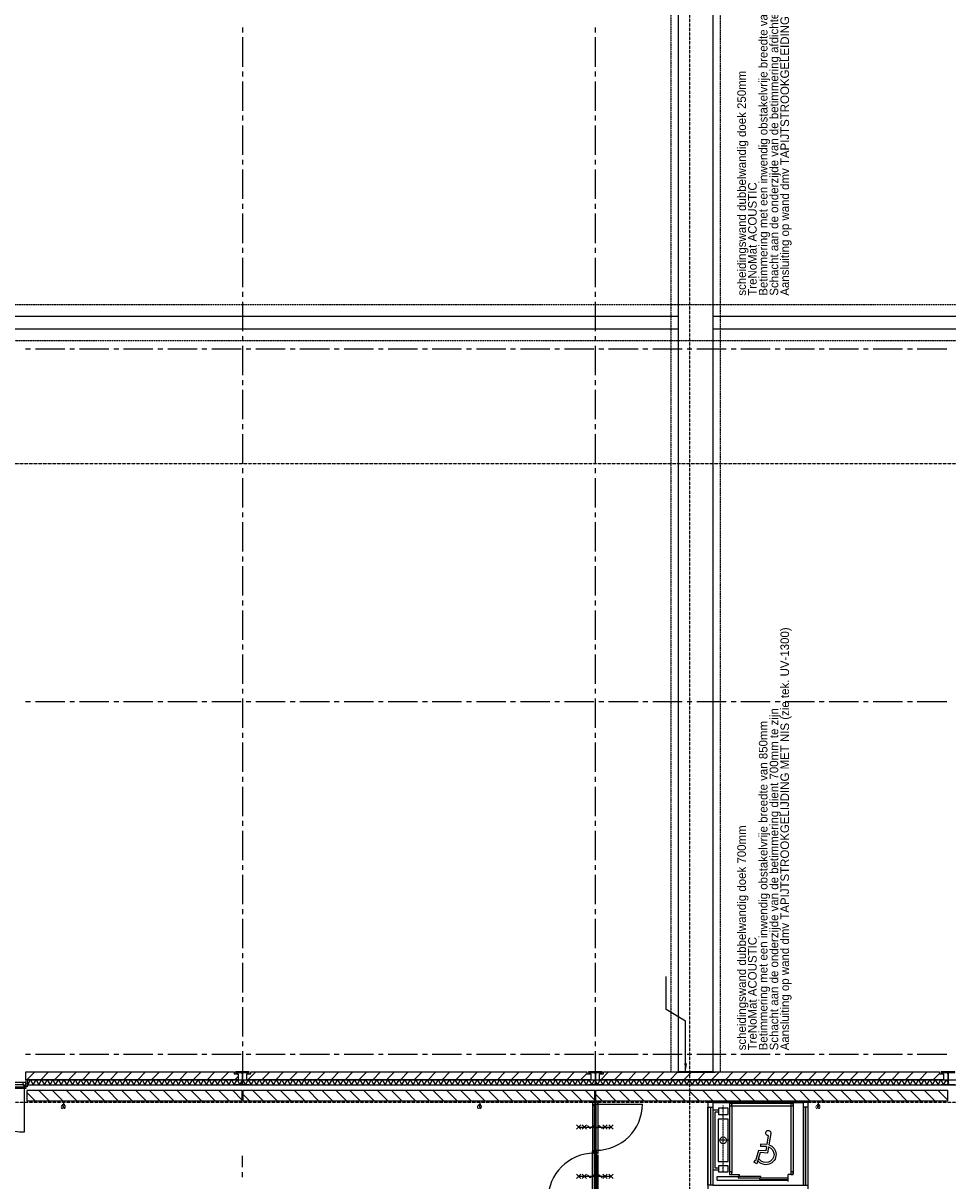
# Model space of a CAD drawing. Extents: x -66955 to 52345, y -20450 to 69550.
# Tile 19 of 94: x -38606 to -19732, y 10002 to 33639. Entities that reach past the tile are written whole.
import ezdxf
from ezdxf.enums import TextEntityAlignment as Align

# ---------------------------------------------------------------- set-up
doc = ezdxf.new("R2010")
doc.units = 0
doc.header["$MEASUREMENT"] = 0
doc.linetypes.add('DASHED', pattern=[0.75, 0.5, -0.25])
doc.linetypes.add('HIDDEN', pattern=[0.375, 0.25, -0.125])
for name, color, linetype in [('BEGGR$--21-', 7, 'CONTINUOUS'), ('BEGGR$--28-', 7, 'CONTINUOUS'), ('BEGGR$--31-', 7, 'CONTINUOUS'), ('BEGGR$--32-', 7, 'CONTINUOUS'), ('BEGGR$--E5-', 7, 'CONTINUOUS'), ('BEGGR$--EA-', 7, 'CONTINUOUS'), ('BEGGR--24-', 7, 'CONTINUOUS'), ('BEGGR--28-', 7, 'CONTINUOUS'), ('BEGGR--31-', 7, 'CONTINUOUS'), ('BEGGR--32-', 7, 'CONTINUOUS'), ('BEGGR--56-', 7, 'CONTINUOUS'), ('BEGGR--62-', 7, 'CONTINUOUS'), ('BEGGR--E5-', 7, 'CONTINUOUS'), ('BEGGR--E6-', 7, 'CONTINUOUS'), ('STRAMIEN--E3-', 7, 'CONTINUOUS'), ('STRAMIEN--E7-', 7, 'CONTINUOUS')]:
    doc.layers.add(name, color=color, linetype=linetype)
doc.styles.add('ROMANS', font='ROMANS', dxfattribs={"height": 0.2})
doc.styles.add('txt', font='TXT', dxfattribs={"height": 0.2})
doc.dimstyles.new('MSADIM', dxfattribs={"dimtxt": 175, "dimasz": 175, "dimexe": 87.5, "dimexo": -87.5, "dimgap": 0, "dimtad": 1, "dimdec": 0, "dimzin": 2, "dimtxsty": 'txt', "dimtsz": 175, "dimcen": 175, "dimazin": 3, "dimtfac": 1, "dimtdec": 0, "dimtofl": 0, "dimtmove": 0, "dimatfit": 3, "dimtvp": 87.5, "dimtolj": 1, "dimtzin": 2})

# ---------------------------------------------------------------- blocks, each defined once
blk = doc.blocks.new('*O144')
at = {"layer": 'BEGGR--62-', "color": 7, "linetype": 'CONTINUOUS'}
for p, q in [((68, 247), (37, 61)), ((118, 289), (79, 57)), ((-88, 66), (-90, 24)), ((30, 20), (-90, 24)), ((37, 61), (-88, 66)), ((30, 20), (15, -67)), ((72, 16), (51, -111)), ((-131, -58), (-193, -268)), ((-100, -102), (-167, -329)), ((-115, -240), (-134, -215)), ((15, -67), (-131, -58)), ((51, -111), (-100, -102)), ((19, -142), (19, -142)), ((-208, -261), (-227, -298)), ((-167, -329), (-227, -298)), ((-193, -268), (-208, -261))]:
    blk.add_line(p, q, dxfattribs=at)
at = {"layer": 'BEGGR--62-', "color": 7, "linetype": 'CONTINUOUS', "extrusion": (0, 0, -1)}
for centre, radius, start, end in [((-68, 299), 51.5, 269.0655, 189.513), ((-19, -142), 208, 106.7668, 323.803), ((-19, -142), 166, 108.5777, 323.8021)]:
    blk.add_arc(centre, radius, start, end, dxfattribs=at)
blk = doc.blocks.new('*O348')
at = {"layer": 'BEGGR--E6-', "color": 7, "linetype": 'CONTINUOUS'}
for p, q in [((-45, 375), (45, 285)), ((-45, 285), (45, 375)), ((-45, 255), (45, 165)), ((-45, 165), (45, 255)), ((0, 330), (0, -330)), ((-45, -165), (45, -255)), ((-45, -255), (45, -165)), ((-45, -285), (45, -375)), ((-45, -375), (45, -285))]:
    blk.add_line(p, q, dxfattribs=at)
blk.add_lwpolyline([(30, 150), (-30, 90), (30.02, 30), (-30, -30), (30, -90), (-30, -150)], dxfattribs=at)
blk = doc.blocks.new('*O349')
at = {"layer": 'BEGGR--E6-', "color": 7, "linetype": 'CONTINUOUS'}
for p, q in [((-45, 375), (45, 285)), ((-45, 285), (45, 375)), ((-45, 255), (45, 165)), ((-45, 165), (45, 255)), ((0, 330), (0, -330)), ((-45, -165), (45, -255)), ((-45, -255), (45, -165)), ((-45, -285), (45, -375)), ((-45, -375), (45, -285))]:
    blk.add_line(p, q, dxfattribs=at)
blk.add_lwpolyline([(30, 150), (-30, 90), (30.02, 30), (-30, -30), (30, -90), (-30, -150)], dxfattribs=at)
blk = doc.blocks.new('*O350')
at = {"layer": 'BEGGR--31-', "color": 7, "linetype": 'CONTINUOUS'}
for p, q in [((-1009, 56.5), (10.02, 56.5)), ((951, 56.5), (-43.32, 56.5)), ((941.2, 23.5), (0, 23.5)), ((0, 23.5), (0, -24.5)), ((-1018, -57.5), (-62.4, -57.5)), ((0, -24.5), (-951, -24.5)), ((-35.06, -57.5), (986.2, -57.5))]:
    blk.add_line(p, q, dxfattribs=at)
for points in [[(-975, -19.5), (-30, -19.5), (-30, 18.5), (-975, 18.5)], [(-29.9, -19.5), (-29.9, 17.9), (-4, 17.9), (-4, -19.5)], [(4, -18.92), (4, 18.5), (30, 18.5), (30, -18.92)], [(974, 18.5), (30, 18.5), (30, -19.5), (974, -19.5)], [(1009, 26.5), (1009, 56.5), (951, 56.5), (951, 23.5), (976, 23.5), (976, -41.5), (981, -41.5), (981, -57.5), (1018, -57.5), (1018, -47.5), (1009, -47.5), (1009, 26.5)]]:
    blk.add_lwpolyline(points, close=True, dxfattribs=at)
blk.add_lwpolyline([(974, 18.5), (974, 23.5), (941.2, 23.5)], dxfattribs=at)
at = {"layer": 'BEGGR--32-', "color": 7, "linetype": 'CONTINUOUS'}
for p, q in [((-975, 18.5), (-975, 963.5)), ((974, -19.5), (974, -963.5))]:
    blk.add_line(p, q, dxfattribs=at)
blk.add_lwpolyline([(-1018, -57.5), (-951, -57.5), (-951, -24.5), (-976, -24.5), (-976, 40.5), (-981, 40.5), (-981, 56.5), (-1009, 56.5), (-1009, 26.5), (-1009, 26.5), (-1009, -47.5), (-1018, -47.5)], close=True, dxfattribs=at)
for centre, radius, start, end in [((-975, 18.5), 945, 0, 90), ((974, -19.5), 944, 180, 270)]:
    blk.add_arc(centre, radius, start, end, dxfattribs=at)
blk = doc.blocks.new('*O347')
at = {"layer": 'BEGGR--31-', "color": 7, "linetype": 'CONTINUOUS'}
blk.add_blockref('*O350', (0, 0), dxfattribs=at)
at = {"layer": 'BEGGR--E6-', "color": 7, "linetype": 'CONTINUOUS'}
for name, p in [('*O348', (-502.5, 9.32)), ('*O349', (502, 9.32))]:
    blk.add_blockref(name, p, dxfattribs=at)
blk = doc.blocks.new('BI$BBF')
at = {"layer": 'BEGGR--31-', "color": 7, "linetype": 'CONTINUOUS'}
blk.add_blockref('*O347', (-1018, 57.5), dxfattribs=at)
blk = doc.blocks.new('B28HE')
at = {"layer": 'BEGGR$--28-', "color": 5, "linetype": 'CONTINUOUS'}
for p, q in [((-4, -98), (-4, 98)), ((4, -98), (4, 98))]:
    blk.add_line(p, q, dxfattribs=at)
for points in [[(-28, 122), (-140, 122), (-140, 135), (140, 135), (140, 122), (28, 122)], [(-28, -122), (-140, -122), (-140, -135), (140, -135), (140, -122), (28, -122)]]:
    blk.add_lwpolyline(points, dxfattribs=at)
for centre, start, end in [((-28, 98), 0, 90), ((28, 98), 90, 180), ((-28, -98), 270, 360), ((28, -98), 180, 270)]:
    blk.add_arc(centre, 24, start, end, dxfattribs=at)
blk = doc.blocks.new('*O616')
at = {"layer": 'BEGGR$--31-', "color": 7, "linetype": 'CONTINUOUS'}
for p, q in [((920, 507.5), (-920, 507.5)), ((-950, 393.5), (950, 393.5)), ((-943, 422.5), (-943, -507.5)), ((943, 422.5), (943, -507.5))]:
    blk.add_line(p, q, dxfattribs=at)
for points in [[(-920, 507.5), (-920, 460.5), (-945, 460.5), (-945, 409.5), (-950, 409.5), (-950, 393.5), (-987, 393.5), (-987, 423.5), (-978, 423.5), (-978, 477.5), (-987, 477.5), (-987, 487.5), (-978, 487.5), (-978, 507.5)], [(920, 507.5), (920, 460.5), (945, 460.5), (945, 409.5), (950, 409.5), (950, 393.5), (987, 393.5), (987, 423.5), (978, 423.5), (978, 477.5), (987, 477.5), (987, 487.5), (978, 487.5), (978, 507.5)], [(-943, 460.5), (-13, 460.5), (-13, 422.5), (-943, 422.5)], [(943, 460.5), (13, 460.5), (13, 422.5), (943, 422.5)]]:
    blk.add_lwpolyline(points, close=True, dxfattribs=at)
blk.add_arc((-942.999383, 422.51114), 930, 269.9436055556, 360, dxfattribs=at)
at = {"layer": 'BEGGR$--31-', "color": 7, "linetype": 'CONTINUOUS', "extrusion": (0, 0, -1)}
blk.add_arc((-943, 422.51), 930, 270, 360, dxfattribs=at)
blk = doc.blocks.new('BI$RS')
at = {"layer": 'BEGGR$--31-', "color": 7, "linetype": 'CONTINUOUS'}
blk.add_blockref('*O616', (-978, -507.5), dxfattribs=at)

msp = doc.modelspace()

# ---------------------------------------------------------------- linework, layer by layer
at = {"layer": 'BEGGR$--21-', "color": 7, "linetype": 'CONTINUOUS'}
for p, q in [((-38368.84, 12225), (-38528.84, 12065)), ((-38514, 12065), (-19034, 12065)), ((-38514, 11965), (-38514, 12065)), ((-38086, 12225), (-38246, 12065)), ((-37803.16, 12225), (-37963.16, 12065)), ((-37520.31, 12225), (-37680.31, 12065)), ((-37237.47, 12225), (-37397.47, 12065)), ((-36954.63, 12225), (-37114.63, 12065)), ((-36671.79, 12225), (-36831.79, 12065)), ((-36388.94, 12225), (-36548.94, 12065)), ((-36106.1, 12225), (-36266.1, 12065)), ((-35823.26, 12225), (-35983.26, 12065)), ((-35540.42, 12225), (-35700.42, 12065)), ((-35257.57, 12225), (-35417.57, 12065)), ((-34974.73, 12225), (-35134.73, 12065)), ((-34691.89, 12225), (-34851.89, 12065)), ((-34409.04, 12225), (-34569.04, 12065)), ((-34220, 12131.2), (-34286.2, 12065)), ((-33856.84, 12225), (-34016.84, 12065)), ((-33574, 12225), (-33734, 12065)), ((-33291.16, 12225), (-33451.16, 12065)), ((-33008.31, 12225), (-33168.31, 12065)), ((-32725.47, 12225), (-32885.47, 12065)), ((-32442.63, 12225), (-32602.63, 12065)), ((-32159.79, 12225), (-32319.79, 12065)), ((-31876.94, 12225), (-32036.94, 12065)), ((-31594.1, 12225), (-31754.1, 12065)), ((-31311.26, 12225), (-31471.26, 12065)), ((-31028.42, 12225), (-31188.42, 12065)), ((-30745.57, 12225), (-30905.57, 12065)), ((-30462.73, 12225), (-30622.73, 12065)), ((-30179.89, 12225), (-30339.89, 12065)), ((-29897.04, 12225), (-30057.04, 12065)), ((-29614.2, 12225), (-29774.2, 12065)), ((-29331.36, 12225), (-29491.36, 12065)), ((-29048.52, 12225), (-29208.52, 12065)), ((-28765.67, 12225), (-28925.67, 12065)), ((-28482.83, 12225), (-28642.83, 12065)), ((-28199.99, 12225), (-28359.99, 12065)), ((-27917.15, 12225), (-28077.15, 12065)), ((-27634.3, 12225), (-27794.3, 12065)), ((-27351.46, 12225), (-27511.46, 12065)), ((-27100, 12193.62), (-27228.62, 12065)), ((-26656.84, 12225), (-26816.84, 12065)), ((-26374, 12225), (-26534, 12065)), ((-26091.16, 12225), (-26251.16, 12065)), ((-25808.31, 12225), (-25968.31, 12065)), ((-25525.47, 12225), (-25685.47, 12065)), ((-25242.63, 12225), (-25402.63, 12065)), ((-24959.79, 12225), (-25119.79, 12065)), ((-24676.94, 12225), (-24836.94, 12065)), ((-24394.1, 12225), (-24554.1, 12065)), ((-24111.26, 12225), (-24271.26, 12065)), ((-23828.42, 12225), (-23988.42, 12065)), ((-23545.57, 12225), (-23705.57, 12065)), ((-23262.73, 12225), (-23422.73, 12065)), ((-22979.89, 12225), (-23139.89, 12065)), ((-22697.04, 12225), (-22857.04, 12065)), ((-22414.2, 12225), (-22574.2, 12065)), ((-22131.36, 12225), (-22291.36, 12065)), ((-21848.52, 12225), (-22008.52, 12065)), ((-21565.67, 12225), (-21725.67, 12065)), ((-21282.83, 12225), (-21442.83, 12065)), ((-20999.99, 12225), (-21159.99, 12065)), ((-20717.15, 12225), (-20877.15, 12065)), ((-20434.3, 12225), (-20594.3, 12065)), ((-20151.46, 12225), (-20311.46, 12065)), ((-19900, 12193.62), (-20028.62, 12065)), ((-38514, 11965), (-19034, 11965)), ((-38287.96, 11845), (-38077.96, 11635)), ((-38005.11, 11845), (-37795.11, 11635)), ((-37722.27, 11845), (-37512.27, 11635)), ((-37439.43, 11845), (-37229.43, 11635)), ((-37156.58, 11845), (-36946.58, 11635)), ((-36873.74, 11845), (-36663.74, 11635)), ((-36590.9, 11845), (-36380.9, 11635)), ((-36308.06, 11845), (-36098.06, 11635)), ((-36025.21, 11845), (-35815.21, 11635)), ((-35742.37, 11845), (-35532.37, 11635)), ((-35459.53, 11845), (-35249.53, 11635)), ((-35176.69, 11845), (-34966.69, 11635)), ((-34893.84, 11845), (-34683.84, 11635)), ((-34611, 11845), (-34401, 11635)), ((-34328.16, 11845), (-34135, 11651.84)), ((-33916.38, 11845), (-33706.38, 11635)), ((-33633.54, 11845), (-33423.54, 11635)), ((-33350.7, 11845), (-33140.7, 11635)), ((-33067.85, 11845), (-32857.85, 11635)), ((-32785.01, 11845), (-32575.01, 11635)), ((-32502.17, 11845), (-32292.17, 11635)), ((-32219.33, 11845), (-32009.33, 11635)), ((-31936.48, 11845), (-31726.48, 11635)), ((-31653.64, 11845), (-31443.64, 11635)), ((-31370.8, 11845), (-31160.8, 11635)), ((-31087.96, 11845), (-30877.96, 11635)), ((-30805.11, 11845), (-30595.11, 11635)), ((-30522.27, 11845), (-30312.27, 11635)), ((-30239.43, 11845), (-30029.43, 11635)), ((-29956.58, 11845), (-29746.58, 11635)), ((-29673.74, 11845), (-29463.74, 11635)), ((-29390.9, 11845), (-29180.9, 11635)), ((-29108.06, 11845), (-28898.06, 11635)), ((-28825.21, 11845), (-28615.21, 11635)), ((-28542.37, 11845), (-28332.37, 11635)), ((-28259.53, 11845), (-28049.53, 11635)), ((-27976.69, 11845), (-27766.69, 11635)), ((-27693.84, 11845), (-27483.84, 11635)), ((-27411, 11845), (-27201, 11635)), ((-27128.16, 11845), (-26935, 11651.84)), ((-26716.38, 11845), (-26506.38, 11635)), ((-26433.54, 11845), (-26223.54, 11635)), ((-26150.7, 11845), (-25940.7, 11635)), ((-25867.85, 11845), (-25657.85, 11635)), ((-25585.01, 11845), (-25375.01, 11635)), ((-25302.17, 11845), (-25092.17, 11635)), ((-25019.33, 11845), (-24809.33, 11635)), ((-24736.48, 11845), (-24526.48, 11635)), ((-24453.64, 11845), (-24243.64, 11635)), ((-24170.8, 11845), (-23960.8, 11635)), ((-23887.96, 11845), (-23677.96, 11635)), ((-23605.11, 11845), (-23395.11, 11635)), ((-23322.27, 11845), (-23112.27, 11635)), ((-23039.43, 11845), (-22829.43, 11635)), ((-22756.58, 11845), (-22546.58, 11635)), ((-22473.74, 11845), (-22263.74, 11635)), ((-22190.9, 11845), (-21980.9, 11635)), ((-21908.06, 11845), (-21698.06, 11635)), ((-21625.21, 11845), (-21415.21, 11635)), ((-21342.37, 11845), (-21132.37, 11635)), ((-21059.53, 11845), (-20849.53, 11635)), ((-20776.69, 11845), (-20566.69, 11635)), ((-20493.84, 11845), (-20283.84, 11635)), ((-20211, 11845), (-20001, 11635)), ((-19928.16, 11845), (-19735, 11651.84)), ((-38533, 11807.2), (-38360.8, 11635)), ((-34125, 11770.77), (-33989.23, 11635)), ((-26925, 11770.77), (-26789.23, 11635))]:
    msp.add_line(p, q, dxfattribs=at)
for points in [[(-25230, 56225), (-24530, 56225), (-24530, 12225), (-25230, 12225)], [(-49330, 27400), (-25230, 27400), (-25230, 27650), (-49330, 27650)], [(-24530, 27400), (-530, 27400), (-530, 27650), (-24530, 27650)], [(-38552, 12185), (-38552, 12185), (-38552, 12225), (-34300, 12225), (-34300, 12185), (-34220, 12185), (-34220, 12065), (-38552, 12065)], [(-34040, 12185), (-33960, 12185), (-33960, 12225), (-27100, 12225), (-27100, 12185), (-27020, 12185), (-27020, 12065), (-34040, 12065)], [(-26840, 12185), (-26760, 12185), (-26760, 12225), (-19900, 12225), (-19900, 12185), (-19820, 12185), (-19820, 12065), (-26840, 12065)], [(-25280, 12215), (-25280, 12225), (-24480, 12225), (-24480, 12215)], [(-34135, 11795), (-34135, 11795), (-34135, 11845), (-38533, 11845), (-38533, 11795), (-38533, 11795), (-38533, 11635), (-34135, 11635)], [(-26935, 11795), (-26935, 11795), (-26935, 11845), (-34125, 11845), (-34125, 11795), (-34125, 11795), (-34125, 11635), (-26935, 11635)], [(-19735, 11795), (-19735, 11795), (-19735, 11845), (-26925, 11845), (-26925, 11795), (-26925, 11795), (-26925, 11635), (-19735, 11635)]]:
    msp.add_lwpolyline(points, close=True, dxfattribs=at)
at = {"layer": 'BEGGR$--21-', "color": 7, "linetype": 'HIDDEN'}
msp.add_lwpolyline([(-530, 27155), (-49330, 27155), (-49330, 27895), (-530, 27895)], close=True, dxfattribs=at)
at = {"layer": 'BEGGR$--21-', "color": 7, "linetype": 'CONTINUOUS'}
for points in [[(-38514, 11965), (-38457, 12065), (-38400, 11965)], [(-38400, 11965), (-38343, 12065), (-38286, 11965)], [(-38286, 11965), (-38229, 12065), (-38172, 11965)], [(-38172, 11965), (-38115, 12065), (-38058, 11965)], [(-38058, 11965), (-38001, 12065), (-37944, 11965)], [(-37944, 11965), (-37887, 12065), (-37830, 11965)], [(-37830, 11965), (-37773, 12065), (-37716, 11965)], [(-37716, 11965), (-37659, 12065), (-37602, 11965)], [(-37602, 11965), (-37545, 12065), (-37488, 11965)], [(-37488, 11965), (-37431, 12065), (-37374, 11965)], [(-37374, 11965), (-37317, 12065), (-37260, 11965)], [(-37260, 11965), (-37203, 12065), (-37146, 11965)], [(-37146, 11965), (-37089, 12065), (-37032, 11965)], [(-37032, 11965), (-36975, 12065), (-36918, 11965)], [(-36918, 11965), (-36861, 12065), (-36804, 11965)], [(-36804, 11965), (-36747, 12065), (-36690, 11965)], [(-36690, 11965), (-36633, 12065), (-36576, 11965)], [(-36576, 11965), (-36519, 12065), (-36462, 11965)], [(-36462, 11965), (-36405, 12065), (-36348, 11965)], [(-36348, 11965), (-36291, 12065), (-36234, 11965)], [(-36234, 11965), (-36177, 12065), (-36120, 11965)], [(-36120, 11965), (-36063, 12065), (-36006, 11965)], [(-36006, 11965), (-35949, 12065), (-35892, 11965)], [(-35892, 11965), (-35835, 12065), (-35778, 11965)], [(-35778, 11965), (-35721, 12065), (-35664, 11965)], [(-35664, 11965), (-35607, 12065), (-35550, 11965)], [(-35550, 11965), (-35493, 12065), (-35436, 11965)], [(-35436, 11965), (-35379, 12065), (-35322, 11965)], [(-35322, 11965), (-35265, 12065), (-35208, 11965)], [(-35208, 11965), (-35151, 12065), (-35094, 11965)], [(-35094, 11965), (-35037, 12065), (-34980, 11965)], [(-34980, 11965), (-34923, 12065), (-34866, 11965)], [(-34866, 11965), (-34809, 12065), (-34752, 11965)], [(-34752, 11965), (-34695, 12065), (-34638, 11965)], [(-34638, 11965), (-34581, 12065), (-34524, 11965)], [(-34524, 11965), (-34467, 12065), (-34410, 11965)], [(-34410, 11965), (-34353, 12065), (-34296, 11965)], [(-34296, 11965), (-34239, 12065), (-34182, 11965)], [(-34182, 11965), (-34125, 12065), (-34068, 11965)], [(-34068, 11965), (-34011, 12065), (-33954, 11965)], [(-33954, 11965), (-33897, 12065), (-33840, 11965)], [(-33840, 11965), (-33783, 12065), (-33726, 11965)], [(-33726, 11965), (-33669, 12065), (-33612, 11965)], [(-33612, 11965), (-33555, 12065), (-33498, 11965)], [(-33498, 11965), (-33441, 12065), (-33384, 11965)], [(-33384, 11965), (-33327, 12065), (-33270, 11965)], [(-33270, 11965), (-33213, 12065), (-33156, 11965)], [(-33156, 11965), (-33099, 12065), (-33042, 11965)], [(-33042, 11965), (-32985, 12065), (-32928, 11965)], [(-32928, 11965), (-32871, 12065), (-32814, 11965)], [(-32814, 11965), (-32757, 12065), (-32700, 11965)], [(-32700, 11965), (-32643, 12065), (-32586, 11965)], [(-32586, 11965), (-32529, 12065), (-32472, 11965)], [(-32472, 11965), (-32415, 12065), (-32358, 11965)], [(-32358, 11965), (-32301, 12065), (-32244, 11965)], [(-32244, 11965), (-32187, 12065), (-32130, 11965)], [(-32130, 11965), (-32073, 12065), (-32016, 11965)], [(-32016, 11965), (-31959, 12065), (-31902, 11965)], [(-31902, 11965), (-31845, 12065), (-31788, 11965)], [(-31788, 11965), (-31731, 12065), (-31674, 11965)], [(-31674, 11965), (-31617, 12065), (-31560, 11965)], [(-31560, 11965), (-31503, 12065), (-31446, 11965)], [(-31446, 11965), (-31389, 12065), (-31332, 11965)], [(-31332, 11965), (-31275, 12065), (-31218, 11965)], [(-31218, 11965), (-31161, 12065), (-31104, 11965)], [(-31104, 11965), (-31047, 12065), (-30990, 11965)], [(-30990, 11965), (-30933, 12065), (-30876, 11965)], [(-30876, 11965), (-30819, 12065), (-30762, 11965)], [(-30762, 11965), (-30705, 12065), (-30648, 11965)], [(-30648, 11965), (-30591, 12065), (-30534, 11965)], [(-30534, 11965), (-30477, 12065), (-30420, 11965)], [(-30420, 11965), (-30363, 12065), (-30306, 11965)], [(-30306, 11965), (-30249, 12065), (-30192, 11965)], [(-30192, 11965), (-30135, 12065), (-30078, 11965)], [(-30078, 11965), (-30021, 12065), (-29964, 11965)], [(-29964, 11965), (-29907, 12065), (-29850, 11965)], [(-29850, 11965), (-29793, 12065), (-29736, 11965)], [(-29736, 11965), (-29679, 12065), (-29622, 11965)], [(-29622, 11965), (-29565, 12065), (-29508, 11965)], [(-29508, 11965), (-29451, 12065), (-29394, 11965)], [(-29394, 11965), (-29337, 12065), (-29280, 11965)], [(-29280, 11965), (-29223, 12065), (-29166, 11965)], [(-29166, 11965), (-29109, 12065), (-29052, 11965)], [(-29052, 11965), (-28995, 12065), (-28938, 11965)], [(-28938, 11965), (-28881, 12065), (-28824, 11965)], [(-28824, 11965), (-28767, 12065), (-28710, 11965)], [(-28710, 11965), (-28653, 12065), (-28596, 11965)], [(-28596, 11965), (-28539, 12065), (-28482, 11965)], [(-28482, 11965), (-28425, 12065), (-28368, 11965)], [(-28368, 11965), (-28311, 12065), (-28254, 11965)], [(-28254, 11965), (-28197, 12065), (-28140, 11965)], [(-28140, 11965), (-28083, 12065), (-28026, 11965)], [(-28026, 11965), (-27969, 12065), (-27912, 11965)], [(-27912, 11965), (-27855, 12065), (-27798, 11965)], [(-27798, 11965), (-27741, 12065), (-27684, 11965)], [(-27684, 11965), (-27627, 12065), (-27570, 11965)], [(-27570, 11965), (-27513, 12065), (-27456, 11965)], [(-27456, 11965), (-27399, 12065), (-27342, 11965)], [(-27342, 11965), (-27285, 12065), (-27228, 11965)], [(-27228, 11965), (-27171, 12065), (-27114, 11965)], [(-27114, 11965), (-27057, 12065), (-27000, 11965)], [(-27000, 11965), (-26943, 12065), (-26886, 11965)], [(-26886, 11965), (-26829, 12065), (-26772, 11965)], [(-26772, 11965), (-26715, 12065), (-26658, 11965)], [(-26658, 11965), (-26601, 12065), (-26544, 11965)], [(-26544, 11965), (-26487, 12065), (-26430, 11965)], [(-26430, 11965), (-26373, 12065), (-26316, 11965)], [(-26316, 11965), (-26259, 12065), (-26202, 11965)], [(-26202, 11965), (-26145, 12065), (-26088, 11965)], [(-26088, 11965), (-26031, 12065), (-25974, 11965)], [(-25974, 11965), (-25917, 12065), (-25860, 11965)], [(-25860, 11965), (-25803, 12065), (-25746, 11965)], [(-25746, 11965), (-25689, 12065), (-25632, 11965)], [(-25632, 11965), (-25575, 12065), (-25518, 11965)], [(-25518, 11965), (-25461, 12065), (-25404, 11965)], [(-25404, 11965), (-25347, 12065), (-25290, 11965)], [(-25290, 11965), (-25233, 12065), (-25176, 11965)], [(-25176, 11965), (-25119, 12065), (-25062, 11965)], [(-25062, 11965), (-25005, 12065), (-24948, 11965)], [(-24948, 11965), (-24891, 12065), (-24834, 11965)], [(-24834, 11965), (-24777, 12065), (-24720, 11965)], [(-24720, 11965), (-24663, 12065), (-24606, 11965)], [(-24606, 11965), (-24549, 12065), (-24492, 11965)], [(-24492, 11965), (-24435, 12065), (-24378, 11965)], [(-24378, 11965), (-24321, 12065), (-24264, 11965)], [(-24264, 11965), (-24207, 12065), (-24150, 11965)], [(-24150, 11965), (-24093, 12065), (-24036, 11965)], [(-24036, 11965), (-23979, 12065), (-23922, 11965)], [(-23922, 11965), (-23865, 12065), (-23808, 11965)], [(-23808, 11965), (-23751, 12065), (-23694, 11965)], [(-23694, 11965), (-23637, 12065), (-23580, 11965)], [(-23580, 11965), (-23523, 12065), (-23466, 11965)], [(-23466, 11965), (-23409, 12065), (-23352, 11965)], [(-23352, 11965), (-23295, 12065), (-23238, 11965)], [(-23238, 11965), (-23181, 12065), (-23124, 11965)], [(-23124, 11965), (-23067, 12065), (-23010, 11965)], [(-23010, 11965), (-22953, 12065), (-22896, 11965)], [(-22896, 11965), (-22839, 12065), (-22782, 11965)], [(-22782, 11965), (-22725, 12065), (-22668, 11965)], [(-22668, 11965), (-22611, 12065), (-22554, 11965)], [(-22554, 11965), (-22497, 12065), (-22440, 11965)], [(-22440, 11965), (-22383, 12065), (-22326, 11965)], [(-22326, 11965), (-22269, 12065), (-22212, 11965)], [(-22212, 11965), (-22155, 12065), (-22098, 11965)], [(-22098, 11965), (-22041, 12065), (-21984, 11965)], [(-21984, 11965), (-21927, 12065), (-21870, 11965)], [(-21870, 11965), (-21813, 12065), (-21756, 11965)], [(-21756, 11965), (-21699, 12065), (-21642, 11965)], [(-21642, 11965), (-21585, 12065), (-21528, 11965)], [(-21528, 11965), (-21471, 12065), (-21414, 11965)], [(-21414, 11965), (-21357, 12065), (-21300, 11965)], [(-21300, 11965), (-21243, 12065), (-21186, 11965)], [(-21186, 11965), (-21129, 12065), (-21072, 11965)], [(-21072, 11965), (-21015, 12065), (-20958, 11965)], [(-20958, 11965), (-20901, 12065), (-20844, 11965)], [(-20844, 11965), (-20787, 12065), (-20730, 11965)], [(-20730, 11965), (-20673, 12065), (-20616, 11965)], [(-20616, 11965), (-20559, 12065), (-20502, 11965)], [(-20502, 11965), (-20445, 12065), (-20388, 11965)], [(-20388, 11965), (-20331, 12065), (-20274, 11965)], [(-20274, 11965), (-20217, 12065), (-20160, 11965)], [(-20160, 11965), (-20103, 12065), (-20046, 11965)], [(-20046, 11965), (-19989, 12065), (-19932, 11965)], [(-19932, 11965), (-19875, 12065), (-19818, 11965)], [(-19818, 11965), (-19761, 12065), (-19704, 11965)]]:
    msp.add_lwpolyline(points, dxfattribs=at)
at = {"layer": 'BEGGR$--31-', "color": 7, "linetype": 'CONTINUOUS'}
msp.add_lwpolyline([(-38552, 12065), (-38552, 11989), (-38543, 11989), (-38543, 11979), (-38552, 11979), (-38552, 11935), (-38514, 11935), (-38514, 12065)], close=True, dxfattribs=at)
at = {"layer": 'BEGGR$--32-', "color": 7, "linetype": 'HIDDEN'}
msp.add_lwpolyline([(-25385, 56070), (-25385, 12225), (-24375, 12225), (-24375, 56070)], close=True, dxfattribs=at)
at = {"layer": 'BEGGR$--E5-', "color": 1, "linetype": 'CONTINUOUS'}
for p, q in [((-37781.96, 11605), (-37781.96, 11555)), ((-29287.08, 11605), (-29287.08, 11555)), ((-22377.94, 11605), (-22377.94, 11555)), ((-37756.96, 11555), (-37806.96, 11555)), ((-29262.08, 11555), (-29312.08, 11555)), ((-22352.94, 11555), (-22402.94, 11555))]:
    msp.add_line(p, q, dxfattribs=at)
at = {"layer": 'BEGGR$--E5-', "color": 1, "linetype": 'DASHED'}
msp.add_lwpolyline([(0, 44665), (0, 25635), (0, 25635), (0, 11605), (-49437.91, 11605), (-49437.91, 16785.05), (-53530, 16785.05), (-53530, 24110.05), (-56810, 24110.05)], dxfattribs=at)
at = {"layer": 'BEGGR--24-', "color": 7, "linetype": 'CONTINUOUS'}
msp.add_lwpolyline([(-24215.02, 11261.6), (-24420.34, 11261.59), (-24420.31, 10397.32), (-24214.97, 10397.33)], close=True, dxfattribs=at)
at = {"layer": 'BEGGR--28-', "color": 7, "linetype": 'CONTINUOUS'}
for p, q in [((-24189.97, 11585.02), (-22889.92, 11584.99)), ((-24189.97, 11585.02), (-24189.97, 10135.83)), ((-22889.92, 11584.99), (-22889.92, 10142.8)), ((-24580, 11505), (-24580, 9915)), ((-24139.97, 11560.03), (-24139.97, 10163.76)), ((-24139.97, 11535.03), (-22914.77, 11535.03)), ((-22939.92, 11559.99), (-22939.92, 10163.72)), ((-22630, 9915), (-22630, 11505)), ((-22889.97, 10134.6), (-22989.93, 10134.6))]:
    msp.add_line(p, q, dxfattribs=at)
at = {"layer": 'BEGGR--28-', "color": 7, "linetype": 'HIDDEN'}
for p, q in [((-24317.64, 10194.19), (-24317.64, 11538.6)), ((-24201.38, 10829.46), (-24386.94, 10829.46))]:
    msp.add_line(p, q, dxfattribs=at)
at = {"layer": 'BEGGR--28-', "color": 7, "linetype": 'CONTINUOUS'}
for points in [[(-24630, 11605), (-24630, 9815), (-22580, 9815), (-22580, 11605)], [(-24530, 11615), (-24530, 9915), (-22680, 9915), (-22680, 11615)], [(-22680, 11605), (-22680, 11605), (-24530, 11605), (-24530, 11605)], [(-24530, 11505), (-24530, 9915), (-24630, 9915), (-24630, 11505)], [(-24414.98, 11360.04), (-24214.98, 11360.02), (-24214.99, 11485.02), (-24414.99, 11485.04)], [(-22680, 11505), (-22680, 9915), (-22580, 9915), (-22580, 11505)], [(-24415.01, 10184.63), (-24215.01, 10184.63), (-24215, 10309.63), (-24414.99, 10309.63)]]:
    msp.add_lwpolyline(points, close=True, dxfattribs=at)
for points in [[(-24410.09, 11446.27), (-24530, 11446.27), (-24530, 10227.43), (-24414.99, 10227.43)], [(-24410.09, 11406.27), (-24490, 11406.27), (-24490, 10267.43), (-24414.99, 10267.43)], [(-24190.02, 10134.63), (-23989.98, 10134.63), (-23989.98, 10090.51)]]:
    msp.add_lwpolyline(points, dxfattribs=at)
msp.add_circle((-24317.64, 10829.46), 69.3, dxfattribs=at)
at = {"layer": 'BEGGR--56-', "color": 7, "linetype": 'CONTINUOUS'}
for points in [[(-24139.97, 11535.03), (-24139.97, 11585.03), (-24189.97, 11585.02), (-24189.97, 11535.03)], [(-22889.92, 11534.99), (-22889.92, 11584.99), (-22939.92, 11584.99), (-22939.92, 11534.99)], [(-24140.02, 10134.63), (-24140.02, 10184.63), (-24190.02, 10184.63), (-24190.02, 10134.63)], [(-22889.97, 10134.6), (-22889.97, 10184.6), (-22939.97, 10184.6), (-22939.97, 10134.6)]]:
    msp.add_lwpolyline(points, close=True, dxfattribs=at)
at = {"layer": 'BEGGR--62-', "color": 7, "linetype": 'CONTINUOUS'}
for p, q in [((-24439.98, 10014.67), (-24439.98, 10089.66)), ((-24439.98, 10089.66), (-23989.99, 10089.65)), ((-24439.98, 10014.67), (-22989.98, 10014.66)), ((-24014.98, 10089.66), (-24014.98, 10064.66)), ((-23549.99, 10089.66), (-24014.98, 10089.66)), ((-24014.98, 10064.66), (-23549.99, 10064.66)), ((-23989.99, 10114.66), (-23989.98, 10089.66)), ((-23574.99, 10054.66), (-23574.99, 10029.66)), ((-22989.95, 10054.66), (-23574.99, 10054.66)), ((-23574.99, 10029.66), (-22989.95, 10029.66)), ((-23549.99, 10064.66), (-23549.99, 10089.66)), ((-22989.99, 9989.66), (-22989.93, 10134.6)), ((-22989.95, 10029.66), (-22989.95, 10054.66))]:
    msp.add_line(p, q, dxfattribs=at)
at = {"layer": 'BEGGR--E5-', "color": 1, "linetype": 'DASHED'}
msp.add_line((-26930, 11605), (-26930, 7515), dxfattribs=at)
at = {"layer": 'STRAMIEN--E3-', "color": 251, "linetype": 'DASHED'}
msp.add_line((-25005, 69050), (-25005, -8377.17), dxfattribs=at)
msp.add_lwpolyline([(41424, 17754), (27710, 17754), (27710, 16354), (15205.48, 16354), (15205.48, 24638), (-66455, 24638)], dxfattribs=at)
at = {"layer": 'STRAMIEN--E7-', "color": 6, "linetype": 'CONTINUOUS'}
for p, q in [((-34130, 33550), (-34130, 33450)), ((-34130, 33350), (-34130, 33050)), ((-26930, 33550), (-26930, 33450)), ((-26930, 33350), (-26930, 33050)), ((-34130, 33050), (-34130, 32750)), ((-26930, 33050), (-26930, 32750)), ((-34130, 32650), (-34130, 32550)), ((-26930, 32650), (-26930, 32550)), ((-34130, 32450), (-34130, 32150)), ((-26930, 32450), (-26930, 32150)), ((-34130, 32150), (-34130, 31850)), ((-26930, 32150), (-26930, 31850)), ((-34130, 31750), (-34130, 31650)), ((-26930, 31750), (-26930, 31650)), ((-34130, 31550), (-34130, 31250)), ((-26930, 31550), (-26930, 31250)), ((-34130, 31250), (-34130, 30950)), ((-26930, 31250), (-26930, 30950)), ((-34130, 30850), (-34130, 30750)), ((-26930, 30850), (-26930, 30750)), ((-34130, 30650), (-34130, 30350)), ((-26930, 30650), (-26930, 30350)), ((-34130, 30350), (-34130, 30050)), ((-26930, 30350), (-26930, 30050)), ((-34130, 29950), (-34130, 29850)), ((-26930, 29950), (-26930, 29850)), ((-34130, 29750), (-34130, 29450)), ((-26930, 29750), (-26930, 29450)), ((-34130, 29450), (-34130, 29150)), ((-26930, 29450), (-26930, 29150)), ((-34130, 29050), (-34130, 28950)), ((-34130, 28850), (-34130, 28550)), ((-26930, 29050), (-26930, 28950)), ((-26930, 28850), (-26930, 28550)), ((-34130, 28550), (-34130, 28250)), ((-26930, 28550), (-26930, 28250)), ((-34130, 28150), (-34130, 28050)), ((-26930, 28150), (-26930, 28050)), ((-34130, 27950), (-34130, 27650)), ((-26930, 27950), (-26930, 27650)), ((-34130, 27650), (-34130, 27350)), ((-26930, 27650), (-26930, 27350)), ((-34130, 27250), (-34130, 27150)), ((-26930, 27250), (-26930, 27150)), ((-38456, 26985), (-38556, 26985)), ((-38056, 26985), (-38356, 26985)), ((-37756, 26985), (-38056, 26985)), ((-37556, 26985), (-37656, 26985)), ((-37156, 26985), (-37456, 26985)), ((-36856, 26985), (-37156, 26985)), ((-36656, 26985), (-36756, 26985)), ((-36256, 26985), (-36556, 26985)), ((-35956, 26985), (-36256, 26985)), ((-35756, 26985), (-35856, 26985)), ((-35356, 26985), (-35656, 26985)), ((-35056, 26985), (-35356, 26985)), ((-34856, 26985), (-34956, 26985)), ((-34456, 26985), (-34756, 26985)), ((-34156, 26985), (-34456, 26985)), ((-34130, 27050), (-34130, 26750)), ((-33956, 26985), (-34056, 26985)), ((-33556, 26985), (-33856, 26985)), ((-33256, 26985), (-33556, 26985)), ((-33056, 26985), (-33156, 26985)), ((-32656, 26985), (-32956, 26985)), ((-32356, 26985), (-32656, 26985)), ((-32156, 26985), (-32256, 26985)), ((-31756, 26985), (-32056, 26985)), ((-31456, 26985), (-31756, 26985)), ((-31256, 26985), (-31356, 26985)), ((-30856, 26985), (-31156, 26985)), ((-30556, 26985), (-30856, 26985)), ((-30356, 26985), (-30456, 26985)), ((-29956, 26985), (-30256, 26985)), ((-29656, 26985), (-29956, 26985)), ((-29456, 26985), (-29556, 26985)), ((-29056, 26985), (-29356, 26985)), ((-28756, 26985), (-29056, 26985)), ((-28556, 26985), (-28656, 26985)), ((-28156, 26985), (-28456, 26985)), ((-27856, 26985), (-28156, 26985)), ((-27656, 26985), (-27756, 26985)), ((-27256, 26985), (-27556, 26985)), ((-26956, 26985), (-27256, 26985)), ((-26930, 27050), (-26930, 26750)), ((-26756, 26985), (-26856, 26985)), ((-26356, 26985), (-26656, 26985)), ((-26056, 26985), (-26356, 26985)), ((-25856, 26985), (-25956, 26985)), ((-25456, 26985), (-25756, 26985)), ((-25156, 26985), (-25456, 26985)), ((-24956, 26985), (-25056, 26985)), ((-24556, 26985), (-24856, 26985)), ((-24256, 26985), (-24556, 26985)), ((-24056, 26985), (-24156, 26985)), ((-23656, 26985), (-23956, 26985)), ((-23356, 26985), (-23656, 26985)), ((-23156, 26985), (-23256, 26985)), ((-22756, 26985), (-23056, 26985)), ((-22456, 26985), (-22756, 26985)), ((-22256, 26985), (-22356, 26985)), ((-21856, 26985), (-22156, 26985)), ((-21556, 26985), (-21856, 26985)), ((-21356, 26985), (-21456, 26985)), ((-20956, 26985), (-21256, 26985)), ((-20656, 26985), (-20956, 26985)), ((-20456, 26985), (-20556, 26985)), ((-20056, 26985), (-20356, 26985)), ((-19756, 26985), (-20056, 26985)), ((-34130, 26750), (-34130, 26450)), ((-26930, 26750), (-26930, 26450)), ((-34130, 26350), (-34130, 26250)), ((-26930, 26350), (-26930, 26250)), ((-34130, 26150), (-34130, 25850)), ((-26930, 26150), (-26930, 25850)), ((-34130, 25850), (-34130, 25550)), ((-26930, 25850), (-26930, 25550)), ((-34130, 25450), (-34130, 25350)), ((-26930, 25450), (-26930, 25350)), ((-34130, 25250), (-34130, 24950)), ((-26930, 25250), (-26930, 24950)), ((-34130, 24950), (-34130, 24650)), ((-26930, 24950), (-26930, 24650)), ((-34130, 24550), (-34130, 24450)), ((-34130, 24350), (-34130, 24050)), ((-26930, 24550), (-26930, 24450)), ((-26930, 24350), (-26930, 24050)), ((-34130, 24050), (-34130, 23750)), ((-26930, 24050), (-26930, 23750)), ((-34130, 23650), (-34130, 23550)), ((-26930, 23650), (-26930, 23550)), ((-34130, 23450), (-34130, 23150)), ((-26930, 23450), (-26930, 23150)), ((-34130, 23150), (-34130, 22850)), ((-26930, 23150), (-26930, 22850)), ((-34130, 22750), (-34130, 22650)), ((-26930, 22750), (-26930, 22650)), ((-34130, 22550), (-34130, 22250)), ((-26930, 22550), (-26930, 22250)), ((-34130, 22250), (-34130, 21950)), ((-26930, 22250), (-26930, 21950)), ((-34130, 21850), (-34130, 21750)), ((-26930, 21850), (-26930, 21750)), ((-34130, 21650), (-34130, 21350)), ((-26930, 21650), (-26930, 21350)), ((-34130, 21350), (-34130, 21050)), ((-26930, 21350), (-26930, 21050)), ((-34130, 20950), (-34130, 20850)), ((-26930, 20950), (-26930, 20850)), ((-34130, 20750), (-34130, 20450)), ((-26930, 20750), (-26930, 20450)), ((-34130, 20450), (-34130, 20150)), ((-26930, 20450), (-26930, 20150)), ((-34130, 20050), (-34130, 19950)), ((-26930, 20050), (-26930, 19950)), ((-38456, 19785), (-38556, 19785)), ((-38056, 19785), (-38356, 19785)), ((-37756, 19785), (-38056, 19785)), ((-37556, 19785), (-37656, 19785)), ((-37156, 19785), (-37456, 19785)), ((-36856, 19785), (-37156, 19785)), ((-36656, 19785), (-36756, 19785)), ((-36256, 19785), (-36556, 19785)), ((-35956, 19785), (-36256, 19785)), ((-35756, 19785), (-35856, 19785)), ((-35356, 19785), (-35656, 19785)), ((-35056, 19785), (-35356, 19785)), ((-34856, 19785), (-34956, 19785)), ((-34456, 19785), (-34756, 19785)), ((-34156, 19785), (-34456, 19785)), ((-34130, 19850), (-34130, 19550)), ((-33956, 19785), (-34056, 19785)), ((-33556, 19785), (-33856, 19785)), ((-33256, 19785), (-33556, 19785)), ((-33056, 19785), (-33156, 19785)), ((-32656, 19785), (-32956, 19785)), ((-32356, 19785), (-32656, 19785)), ((-32156, 19785), (-32256, 19785)), ((-31756, 19785), (-32056, 19785)), ((-31456, 19785), (-31756, 19785)), ((-31256, 19785), (-31356, 19785)), ((-30856, 19785), (-31156, 19785)), ((-30556, 19785), (-30856, 19785)), ((-30356, 19785), (-30456, 19785)), ((-29956, 19785), (-30256, 19785)), ((-29656, 19785), (-29956, 19785)), ((-29456, 19785), (-29556, 19785)), ((-29056, 19785), (-29356, 19785)), ((-28756, 19785), (-29056, 19785)), ((-28556, 19785), (-28656, 19785)), ((-28156, 19785), (-28456, 19785)), ((-27856, 19785), (-28156, 19785)), ((-27656, 19785), (-27756, 19785)), ((-27256, 19785), (-27556, 19785)), ((-26956, 19785), (-27256, 19785)), ((-26930, 19850), (-26930, 19550)), ((-26756, 19785), (-26856, 19785)), ((-26356, 19785), (-26656, 19785)), ((-26056, 19785), (-26356, 19785)), ((-25856, 19785), (-25956, 19785)), ((-25456, 19785), (-25756, 19785)), ((-25156, 19785), (-25456, 19785)), ((-24956, 19785), (-25056, 19785)), ((-24556, 19785), (-24856, 19785)), ((-24256, 19785), (-24556, 19785)), ((-24056, 19785), (-24156, 19785)), ((-23656, 19785), (-23956, 19785)), ((-23356, 19785), (-23656, 19785)), ((-23156, 19785), (-23256, 19785)), ((-22756, 19785), (-23056, 19785)), ((-22456, 19785), (-22756, 19785)), ((-22256, 19785), (-22356, 19785)), ((-21856, 19785), (-22156, 19785)), ((-21556, 19785), (-21856, 19785)), ((-21356, 19785), (-21456, 19785)), ((-20956, 19785), (-21256, 19785)), ((-20656, 19785), (-20956, 19785)), ((-20456, 19785), (-20556, 19785)), ((-20056, 19785), (-20356, 19785)), ((-19756, 19785), (-20056, 19785)), ((-34130, 19550), (-34130, 19250)), ((-26930, 19550), (-26930, 19250)), ((-34130, 19150), (-34130, 19050)), ((-26930, 19150), (-26930, 19050)), ((-34130, 18950), (-34130, 18650)), ((-26930, 18950), (-26930, 18650)), ((-34130, 18650), (-34130, 18350)), ((-26930, 18650), (-26930, 18350)), ((-34130, 18250), (-34130, 18150)), ((-26930, 18250), (-26930, 18150)), ((-34130, 18050), (-34130, 17750)), ((-26930, 18050), (-26930, 17750)), ((-34130, 17750), (-34130, 17450)), ((-26930, 17750), (-26930, 17450)), ((-34130, 17350), (-34130, 17250)), ((-26930, 17350), (-26930, 17250)), ((-34130, 17150), (-34130, 16850)), ((-26930, 17150), (-26930, 16850)), ((-34130, 16850), (-34130, 16550)), ((-26930, 16850), (-26930, 16550)), ((-34130, 16450), (-34130, 16350)), ((-26930, 16450), (-26930, 16350)), ((-34130, 16250), (-34130, 15950)), ((-26930, 16250), (-26930, 15950)), ((-34130, 15950), (-34130, 15650)), ((-26930, 15950), (-26930, 15650)), ((-34130, 15550), (-34130, 15450)), ((-26930, 15550), (-26930, 15450)), ((-34130, 15350), (-34130, 15050)), ((-26930, 15350), (-26930, 15050)), ((-34130, 15050), (-34130, 14750)), ((-26930, 15050), (-26930, 14750)), ((-34130, 14650), (-34130, 14550)), ((-34130, 14450), (-34130, 14150)), ((-26930, 14650), (-26930, 14550)), ((-26930, 14450), (-26930, 14150)), ((-34130, 14150), (-34130, 13850)), ((-26930, 14150), (-26930, 13850)), ((-34130, 13750), (-34130, 13650)), ((-26930, 13750), (-26930, 13650)), ((-34130, 13550), (-34130, 13250)), ((-26930, 13550), (-26930, 13250)), ((-34130, 13250), (-34130, 12950)), ((-26930, 13250), (-26930, 12950)), ((-34130, 12850), (-34130, 12750)), ((-26930, 12850), (-26930, 12750)), ((-38456, 12585), (-38556, 12585)), ((-38056, 12585), (-38356, 12585)), ((-37756, 12585), (-38056, 12585)), ((-37556, 12585), (-37656, 12585)), ((-37156, 12585), (-37456, 12585)), ((-36856, 12585), (-37156, 12585)), ((-36656, 12585), (-36756, 12585)), ((-36256, 12585), (-36556, 12585)), ((-35956, 12585), (-36256, 12585)), ((-35756, 12585), (-35856, 12585)), ((-35356, 12585), (-35656, 12585)), ((-35056, 12585), (-35356, 12585)), ((-34856, 12585), (-34956, 12585)), ((-34456, 12585), (-34756, 12585)), ((-34156, 12585), (-34456, 12585)), ((-34130, 12650), (-34130, 12350)), ((-33956, 12585), (-34056, 12585)), ((-33556, 12585), (-33856, 12585)), ((-33256, 12585), (-33556, 12585)), ((-33056, 12585), (-33156, 12585)), ((-32656, 12585), (-32956, 12585)), ((-32356, 12585), (-32656, 12585)), ((-32156, 12585), (-32256, 12585)), ((-31756, 12585), (-32056, 12585)), ((-31456, 12585), (-31756, 12585)), ((-31256, 12585), (-31356, 12585)), ((-30856, 12585), (-31156, 12585)), ((-30556, 12585), (-30856, 12585)), ((-30356, 12585), (-30456, 12585)), ((-29956, 12585), (-30256, 12585)), ((-29656, 12585), (-29956, 12585)), ((-29456, 12585), (-29556, 12585)), ((-29056, 12585), (-29356, 12585)), ((-28756, 12585), (-29056, 12585)), ((-28556, 12585), (-28656, 12585)), ((-28156, 12585), (-28456, 12585)), ((-27856, 12585), (-28156, 12585)), ((-27656, 12585), (-27756, 12585)), ((-27256, 12585), (-27556, 12585)), ((-26956, 12585), (-27256, 12585)), ((-26930, 12650), (-26930, 12350)), ((-26756, 12585), (-26856, 12585)), ((-26356, 12585), (-26656, 12585)), ((-26056, 12585), (-26356, 12585)), ((-25856, 12585), (-25956, 12585)), ((-25456, 12585), (-25756, 12585)), ((-25156, 12585), (-25456, 12585)), ((-24956, 12585), (-25056, 12585)), ((-24556, 12585), (-24856, 12585)), ((-24256, 12585), (-24556, 12585)), ((-24056, 12585), (-24156, 12585)), ((-23656, 12585), (-23956, 12585)), ((-23356, 12585), (-23656, 12585)), ((-23156, 12585), (-23256, 12585)), ((-22756, 12585), (-23056, 12585)), ((-22456, 12585), (-22756, 12585)), ((-22256, 12585), (-22356, 12585)), ((-21856, 12585), (-22156, 12585)), ((-21556, 12585), (-21856, 12585)), ((-21356, 12585), (-21456, 12585)), ((-20956, 12585), (-21256, 12585)), ((-20656, 12585), (-20956, 12585)), ((-20456, 12585), (-20556, 12585)), ((-20056, 12585), (-20356, 12585)), ((-19756, 12585), (-20056, 12585)), ((-34130, 12350), (-34130, 12225)), ((-26930, 12350), (-26930, 12225))]:
    msp.add_line(p, q, dxfattribs=at)
at = {"layer": 'STRAMIEN--E7-', "color": 1, "linetype": 'CONTINUOUS'}
for p, q in [((-34130, 10280), (-34130, 10512)), ((-26930, 10280), (-26930, 10512)), ((-34130, 10080), (-34130, 10180)), ((-26930, 10080), (-26930, 10180))]:
    msp.add_line(p, q, dxfattribs=at)

# ---------------------------------------------------------------- block references
at = {"layer": 'BEGGR$--28-', "color": 5, "linetype": 'CONTINUOUS', "rotation": 180}
for p in [(-34130, 12090), (-26930, 12090), (-19730, 12090)]:
    msp.add_blockref('B28HE', p, dxfattribs=at)
at = {"layer": 'BEGGR$--31-', "color": 7, "linetype": 'CONTINUOUS'}
msp.add_blockref('BI$RS', (-38552, 12009), dxfattribs=at)
at = {"layer": 'BEGGR--31-', "color": 7, "linetype": 'CONTINUOUS', "rotation": 90}
msp.add_blockref('BI$BBF', (-26873, 11615), dxfattribs=at)
at = {"layer": 'BEGGR--62-', "color": 7, "linetype": 'CONTINUOUS'}
msp.add_blockref('*O144', (-23465.55, 10681.69), dxfattribs=at)

# ---------------------------------------------------------------- texts
at = {"layer": 'BEGGR$--E5-', "color": 1, "linetype": 'CONTINUOUS', "style": 'ROMANS', "width": 0.8}
for p in [(-37787.12, 11509.66), (-29292.24, 11509.66), (-22383.1, 11509.66)]:
    msp.add_text('60', height=62.5, rotation=180, dxfattribs=at).set_placement(p, align=Align.MIDDLE)
at = {"layer": 'BEGGR$--EA-', "color": 7, "linetype": 'CONTINUOUS', "style": 'txt'}
for s, p in [('Schacht aan de onderzijde van de betimmering afdichten met kunstlederen bovenafdichting.', (-23194, 28074)), ('Aansluiting op wand dmv TAPIJTSTROOKGELEIDING MET NIS (zie tek. UV-1300)', (-22974, 28074)), ('Betimmering met een inwendig obstakelvrije breedte van 700mm ', (-23414, 28074)), ('scheidingswand dubbelwandig doek 250mm', (-23854, 28074)), ('TreNoMat ACOUSTIC', (-23634, 28074)), ('Aansluiting op wand dmv TAPIJTSTROOKGELIJDING MET NIS (zie tek. UV-1300)', (-22974, 12667)), ('Schacht aan de onderzijde van de betimmering dient 700mm te zijn', (-23194, 12667)), ('Betimmering met een inwendig obstakelvrije breedte van 850mm', (-23414, 12667)), ('scheidingswand dubbelwandig doek 700mm', (-23854, 12667)), ('TreNoMat ACOUSTIC', (-23634, 12667))]:
    msp.add_text(s, height=175, rotation=90, dxfattribs=at).set_placement(p)

# ---------------------------------------------------------------- leaders
at = {"layer": 'BEGGR$--EA-', "color": 7, "linetype": 'CONTINUOUS'}
msp.add_leader([(-25084.45, 12225), (-25084.45, 13261.43), (-25484.45, 13502.86), (-25484.45, 14172.99)], dimstyle='MSADIM', dxfattribs=at)

doc.saveas('drawing.dxf')
